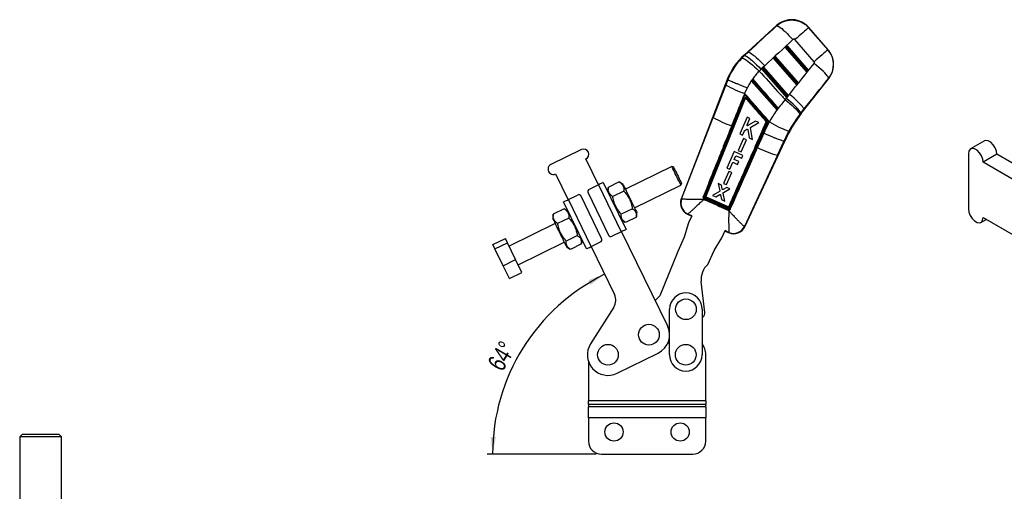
# Model space of a CAD drawing. Extents: x 32 to 413, y 26 to 297.
# Tile 8 of 20: x 74 to 263, y 206 to 297. Entities that reach past the tile are written whole.
import ezdxf

# ---------------------------------------------------------------- set-up
doc = ezdxf.new("R2010")
doc.units = 0
doc.layers.get('0').update_dxf_attribs({"linetype": 'CONTINUOUS'})
doc.styles.add('SLDTEXTSTYLE0', font='TXT', dxfattribs={"width": 0.75})
doc.dimstyles.new('SLDDIMSTYLE5', dxfattribs={"dimtxt": 3.5, "dimasz": 3.302, "dimexe": 0, "dimexo": 0.0625, "dimgap": 0.875, "dimtad": 1, "dimdec": 4, "dimlfac": 2, "dimzin": 12, "dimtxsty": 'SLDTEXTSTYLE0', "dimsah": 1, "dimcen": 0.09, "dimazin": 3, "dimtfac": 1, "dimtdec": 0, "dimtofl": 0, "dimtmove": 0, "dimatfit": 3, "dimtolj": 1, "dimtzin": 12})

# ---------------------------------------------------------------- blocks, each defined once
blk = doc.blocks.new('_D_9')
at = {"color": 179, "linetype": 'CONTINUOUS'}
blk.add_line((184.49, 213.33), (163.6, 213.33), dxfattribs=at)
blk.add_arc((202.97, 213.33), 38.37, 116.0761, 180, dxfattribs=at)
for points in [[(186.1, 247.8), (182.96, 246.67), (183.44, 245.77)], [(164.6, 213.33), (165.25, 216.61), (164.23, 216.65)]]:
    blk.add_solid(points, dxfattribs=at)
at = {"color": 179, "linetype": 'CONTINUOUS', "insert": (163.47, 230.74, 0.05), "char_height": 3.5, "attachment_point": 1, "rotation": 59.6385, "style": 'SLDTEXTSTYLE0'}
blk.add_mtext('64°', dxfattribs=at)

msp = doc.modelspace()

# ---------------------------------------------------------------- linework, layer by layer
at = {"color": 7, "linetype": 'CONTINUOUS'}
for p, q in [((219.084104, 295.461976), (212.865805, 289.811691)), ((225.235497, 295.054076), (228.912943, 290.821166)), ((228.954007, 290.825268), (225.241538, 295.098492)), ((226.27118, 288.526067), (222.593732, 292.758976)), ((220.745343, 291.289975), (221.084415, 291.598075)), ((224.865738, 286.572726), (220.745343, 291.289975)), ((220.94248, 291.264021), (221.05736, 291.368407)), ((224.843557, 286.79786), (220.94248, 291.264021)), ((221.05736, 291.368407), (224.940877, 286.922348)), ((221.084415, 291.598075), (225.152982, 286.940162)), ((212.443066, 289.220386), (212.951598, 289.717273)), ((213.660268, 290.377022), (212.943727, 289.725934)), ((212.943727, 289.725934), (212.951598, 289.717273)), ((212.951598, 289.717273), (213.660268, 290.377022)), ((218.491302, 289.241833), (218.830374, 289.549929)), ((222.956232, 284.130139), (218.491302, 289.241833)), ((218.688439, 289.215879), (218.80332, 289.320265)), ((222.934052, 284.355273), (218.688439, 289.215879)), ((218.80332, 289.320265), (223.031373, 284.479765)), ((218.830374, 289.549929), (223.243476, 284.497575)), ((216.799953, 287.748308), (216.091284, 287.088559)), ((216.237261, 287.193687), (216.576334, 287.501787)), ((221.046727, 281.687551), (216.237261, 287.193687)), ((216.434398, 287.167733), (216.549279, 287.272119)), ((221.024546, 281.912686), (216.434398, 287.167733)), ((216.549279, 287.272119), (221.121868, 282.037177)), ((216.576334, 287.501787), (221.333973, 282.054988)), ((214.502053, 285.273669), (214.233614, 284.886149)), ((214.503474, 285.272044), (214.502053, 285.273669)), ((223.811587, 278.579583), (229.09606, 285.339342)), ((224.940877, 286.922348), (224.843557, 286.79786)), ((225.152982, 286.940162), (224.865738, 286.572726)), ((209.602329, 285.130234), (200.80175, 262.223906)), ((209.710129, 285.087732), (206.929506, 277.850271)), ((206.929506, 277.850271), (209.347357, 284.05551)), ((209.347357, 284.05551), (209.742454, 285.074977)), ((209.602742, 285.130077), (209.710129, 285.087732)), ((209.710129, 285.087732), (209.742375, 285.075018)), ((209.742454, 285.074977), (209.742375, 285.075018)), ((213.46818, 283.539561), (212.95423, 282.435847)), ((214.233614, 284.886149), (214.235953, 284.883471)), ((214.234333, 284.885326), (214.233614, 284.886149)), ((214.235953, 284.883471), (219.176741, 279.228931)), ((214.408211, 285.137312), (214.319329, 285.008048)), ((223.031373, 284.479765), (222.934052, 284.355273)), ((223.243476, 284.497575), (222.956232, 284.130139)), ((209.007146, 272.206948), (212.943403, 282.024225)), ((212.95423, 282.435847), (212.844544, 282.151738)), ((212.856238, 282.163629), (212.844544, 282.151738)), ((213.163034, 282.196832), (212.95423, 282.435847)), ((213.222444, 282.147047), (213.163034, 282.196832)), ((220.944467, 281.513767), (221.554648, 282.275436)), ((221.121868, 282.037177), (221.024546, 281.912686)), ((221.333973, 282.054988), (221.046727, 281.687551)), ((205.593895, 262.737579), (213.071037, 281.397139)), ((200.853901, 262.243157), (206.929506, 277.850271)), ((213.419876, 277.878144), (212.016047, 274.726027)), ((213.979847, 277.628509), (213.419876, 277.878144)), ((223.711149, 278.658101), (223.53461, 278.436051)), ((224.321329, 279.41977), (223.711149, 278.658101)), ((223.720299, 278.650948), (223.711149, 278.658101)), ((223.720299, 278.650948), (224.321329, 279.41977)), ((210.04804, 260.750248), (217.187654, 276.934167)), ((217.443346, 277.010595), (211.225731, 262.917633)), ((213.439201, 276.414511), (213.979847, 277.628509)), ((215.042233, 277.154886), (213.584035, 276.285653)), ((214.46694, 273.633444), (214.096983, 275.862304)), ((214.14571, 275.966374), (215.683814, 276.868866)), ((215.683814, 276.868866), (215.042233, 277.154886)), ((216.232603, 273.897317), (217.575872, 276.94231)), ((216.667037, 274.851271), (217.706829, 276.994852)), ((217.706829, 276.994852), (217.577194, 277.143293)), ((212.016047, 274.726027), (212.576048, 274.476384)), ((212.576048, 274.476384), (212.946917, 275.309124)), ((212.988946, 275.355709), (213.395828, 275.589553)), ((213.547343, 275.517118), (213.801771, 273.929962)), ((213.801771, 273.929962), (214.46694, 273.633444)), ((215.439543, 272.099325), (216.232603, 273.897317)), ((216.232603, 273.897317), (216.667037, 274.851271)), ((221.437429, 275.237845), (220.521878, 273.362444)), ((209.007146, 272.206948), (205.239674, 262.4098)), ((212.762696, 273.828336), (211.738441, 271.528502)), ((212.2751, 271.289264), (213.299334, 273.589102)), ((213.299334, 273.589102), (212.762696, 273.828336)), ((212.978113, 256.885602), (220.641728, 273.307775)), ((220.521485, 273.362481), (219.247663, 270.594471)), ((219.247663, 270.594471), (220.536302, 273.355865)), ((220.521878, 273.362444), (220.521485, 273.362481)), ((220.536302, 273.355865), (220.521878, 273.362444)), ((258.940178, 273.353248), (256.288528, 271.822483)), ((181.645896, 271.68717), (175.807526, 268.829995)), ((210.956992, 271.310919), (209.553278, 268.160598)), ((210.950354, 269.789578), (211.277887, 270.524656)), ((212.635498, 270.563015), (210.956992, 271.310919)), ((211.277887, 270.524656), (212.396345, 270.026294)), ((211.738441, 271.528502), (212.2751, 271.289264)), ((212.396345, 270.026294), (212.635498, 270.563015)), ((219.247663, 270.594471), (212.956111, 256.938166)), ((255.87423, 270.907464), (255.870468, 260.294605)), ((261.354307, 270.804074), (258.702657, 269.273309)), ((267.719198, 267.126691), (261.354307, 270.804074)), ((184.942632, 264.950588), (182.525025, 269.890745)), ((198.97101, 268.475798), (190.078723, 264.124106)), ((199.305454, 268.361138), (198.97101, 268.475798)), ((210.113324, 267.911055), (210.711203, 269.252857)), ((210.711203, 269.252857), (211.619639, 268.848078)), ((211.858792, 269.384799), (210.950354, 269.789578)), ((211.619639, 268.848078), (211.858792, 269.384799)), ((265.417462, 265.39376), (258.702657, 269.273309)), ((176.686655, 267.033574), (179.104261, 262.093415)), ((209.954375, 267.525667), (208.930136, 265.225862)), ((209.466797, 264.986622), (210.491012, 267.286432)), ((209.553278, 268.160598), (210.113324, 267.911055)), ((210.491012, 267.286432), (209.954375, 267.525667)), ((184.897721, 264.928608), (183.146211, 264.071458)), ((184.897721, 264.928608), (189.29337, 255.9465)), ((185.840843, 265.390151), (190.236492, 256.408044)), ((188.918591, 265.505987), (186.780159, 264.459485)), ((186.780159, 264.459485), (186.781018, 264.394279)), ((188.970498, 265.465711), (188.918591, 265.505987)), ((189.639158, 265.022316), (188.973429, 265.47007)), ((191.836982, 260.531263), (200.729269, 264.882953)), ((200.729269, 264.882953), (200.843931, 265.217399)), ((208.48784, 264.894831), (207.86937, 265.170551)), ((207.86937, 265.170551), (208.171574, 263.766912)), ((208.665276, 264.111595), (208.48784, 264.894831)), ((209.515087, 264.436878), (208.813957, 264.044899)), ((208.930136, 265.225862), (209.466797, 264.986622)), ((210.121707, 264.16644), (209.515087, 264.436878)), ((179.149172, 262.115394), (180.900683, 262.972546)), ((185.525655, 254.659324), (181.569571, 262.743223)), ((182.916887, 263.402569), (186.872971, 255.318673)), ((186.774912, 264.394698), (186.719973, 263.593731)), ((189.784777, 263.736016), (187.646345, 262.689513)), ((209.769529, 260.75191), (205.646545, 262.60711)), ((208.121964, 263.656966), (206.775155, 262.901952)), ((206.775155, 262.901952), (207.405138, 262.62111)), ((207.405138, 262.62111), (208.186993, 263.065796)), ((208.337042, 262.998562), (208.525835, 262.121511)), ((209.179325, 261.830188), (208.836342, 263.352703)), ((208.885094, 263.463133), (210.121707, 264.16644)), ((210.021592, 260.283486), (211.225731, 262.917633)), ((211.225731, 262.917633), (210.08818, 260.3415)), ((182.601699, 252.671742), (178.20605, 261.653851)), ((183.544821, 253.133285), (179.149172, 262.115394)), ((200.853901, 262.243157), (200.868936, 262.235278)), ((205.127705, 262.284263), (205.173407, 262.26369)), ((205.182106, 262.259777), (205.145037, 262.163175)), ((205.173407, 262.26369), (205.182106, 262.259777)), ((205.239674, 262.4098), (205.195801, 262.429645)), ((208.525835, 262.121511), (209.179325, 261.830188)), ((209.904445, 260.803775), (209.899436, 260.793953)), ((176.220934, 259.22981), (176.165996, 258.428843)), ((178.364613, 260.3411), (176.226181, 259.294599)), ((176.226181, 259.294599), (176.227042, 259.229391)), ((178.416522, 260.300826), (178.364613, 260.3411)), ((179.085181, 259.857429), (178.419452, 260.305182)), ((191.433661, 260.36667), (189.295229, 259.320167)), ((192.21636, 258.767297), (190.077928, 257.720794)), ((192.221645, 258.832637), (192.276547, 259.633051)), ((202.004083, 259.318824), (202.725917, 258.99719)), ((202.063336, 259.344167), (202.054584, 259.342059)), ((202.81729, 259.023388), (202.2056, 257.650587)), ((209.887996, 260.142333), (209.948586, 260.123858)), ((209.902269, 260.022595), (209.948586, 260.123858)), ((176.605559, 257.530633), (167.758183, 253.200918)), ((179.230799, 258.571129), (177.092367, 257.524626)), ((189.357362, 258.204465), (190.02355, 257.756402)), ((202.2056, 257.650587), (201.388824, 254.896148)), ((212.933376, 256.94557), (212.956111, 256.938166)), ((258.284597, 257.745432), (259.284022, 258.322388)), ((258.698896, 258.660451), (264.886727, 255.085366)), ((180.879684, 255.201782), (178.741252, 254.155281)), ((189.29337, 255.9465), (187.541859, 255.089349)), ((198.151548, 237.959367), (189.338281, 255.968479)), ((208.599587, 254.801565), (209.210864, 256.173439)), ((209.252899, 256.08891), (209.97912, 255.765322)), ((209.961272, 255.819437), (209.954772, 255.83014)), ((164.674127, 253.474218), (167.054384, 254.639066)), ((165.06358, 252.678405), (164.674127, 253.474218)), ((165.06358, 252.678405), (167.443839, 253.843253)), ((167.443839, 253.843253), (167.054384, 254.639066)), ((169.026767, 250.608684), (167.443839, 253.843253)), ((169.516442, 249.608075), (178.36382, 253.937789)), ((181.662383, 253.602409), (179.523951, 252.555906)), ((181.667667, 253.667749), (181.72257, 254.468165)), ((183.49991, 253.111308), (187.996529, 243.922874)), ((183.544821, 253.133285), (185.296332, 253.990437)), ((201.388824, 254.896148), (200.162111, 252.143068)), ((207.097742, 252.35238), (208.599587, 254.801565)), ((166.646508, 249.443837), (165.06358, 252.678405)), ((178.803385, 253.039577), (179.469573, 252.591514)), ((200.162111, 252.143068), (196.719208, 243.673526)), ((205.913545, 249.694716), (207.097742, 252.35238)), ((166.646508, 249.443837), (169.026767, 250.608684)), ((167.839981, 247.005081), (166.646508, 249.443837)), ((170.22024, 248.169928), (169.026767, 250.608684)), ((167.839981, 247.005081), (170.22024, 248.169928)), ((205.334107, 240.504357), (204.626659, 246.397004)), ((196.719208, 243.673526), (195.787567, 242.789948)), ((187.859627, 241.480943), (183.412628, 234.498874)), ((198.541489, 232.386789), (198.569086, 241.101745)), ((204.819055, 241.081954), (204.791458, 232.366998)), ((204.813981, 239.479754), (204.974858, 239.611514)), ((198.548964, 234.747174), (198.146509, 234.476529)), ((188.48056, 228.828945), (196.339888, 232.675129)), ((205.494271, 223.545853), (205.494271, 232.376894)), ((182.99427, 231.135869), (182.99427, 223.545853)), ((205.494271, 223.545853), (182.99427, 223.545853)), ((182.99427, 222.838747), (182.99427, 223.545853)), ((205.494271, 223.545853), (205.494271, 222.838747)), ((182.99427, 222.838747), (182.99427, 222.385319)), ((205.494271, 222.838747), (182.99427, 222.838747)), ((205.494271, 222.385319), (182.99427, 222.385319)), ((182.99427, 220.264), (182.99427, 222.385319)), ((205.494271, 222.385319), (205.494271, 222.838747)), ((205.494271, 222.385319), (205.494271, 220.264)), ((205.494271, 220.264), (182.99427, 220.264)), ((182.99427, 220.264), (182.99427, 215.832123)), ((205.494271, 215.832123), (205.494271, 220.264)), ((73.906165, 216.643177), (73.898058, 196.843177)), ((74.406367, 217.142969), (73.906165, 216.643177)), ((81.906162, 216.639899), (81.406366, 217.140104)), ((81.898056, 196.839901), (81.906162, 216.639899)), ((185.494271, 213.332122), (202.994271, 213.332122))]:
    msp.add_line(p, q, dxfattribs=at)
at = {"color": 8, "linetype": 'CONTINUOUS'}
for p, q in [((202.811719, 259.010888), (202.063336, 259.344167)), ((209.954772, 255.83014), (209.206377, 256.163367))]:
    msp.add_line(p, q, dxfattribs=at)
at = {"color": 8, "linetype": 'CONTINUOUS', "flags": 128}
for points in [[(219.084922, 295.414516), (219.084195, 295.456701), (219.084104, 295.461976)], [(225.241538, 295.098492), (225.240865, 295.093556), (225.235497, 295.054076)], [(212.865805, 289.811691), (212.870677, 289.80633), (212.885294, 289.790244), (212.909648, 289.763441), (212.943727, 289.725934)], [(228.912943, 290.821166), (228.949444, 290.824809), (228.954007, 290.825268)], [(229.09606, 285.339342), (229.091266, 285.339569), (229.052921, 285.341402)], [(223.720299, 278.650948), (223.760222, 278.619738), (223.788754, 278.597434), (223.805878, 278.584046), (223.811587, 278.579583)], [(200.80175, 262.223906), (200.807546, 262.226046), (200.853901, 262.243157)], [(202.054584, 259.342059), (202.009695, 259.321406), (202.004083, 259.318824)], [(212.956111, 256.938166), (212.975667, 256.891444), (212.978113, 256.885602)], [(209.97912, 255.765322), (209.977136, 255.771336), (209.961272, 255.819437)]]:
    msp.add_lwpolyline(points, dxfattribs=at)
at = {"color": 7, "linetype": 'CONTINUOUS', "flags": 128}
for points in [[(219.084922, 295.414516), (219.18616, 295.417511), (219.337847, 295.36279), (219.537066, 295.251404), (219.779992, 295.085491), (220.061959, 294.868236), (220.377547, 294.603818), (220.720693, 294.297316), (221.084808, 293.954619), (221.462894, 293.582306), (221.847688, 293.187534), (222.231797, 292.77789)], [(225.235497, 295.054076), (225.186204, 295.011253), (225.079109, 294.91821), (224.916268, 294.776739), (224.700802, 294.589547), (224.436849, 294.360233), (224.129471, 294.093189), (223.784571, 293.793549), (223.408764, 293.467057), (223.009262, 293.119979), (222.593732, 292.758976)], [(212.443066, 289.220386), (212.570518, 289.211163), (212.759453, 289.138862), (213.00566, 289.005102), (213.303642, 288.812862), (213.646752, 288.566438), (214.027337, 288.27132), (214.436903, 287.934096), (214.866314, 287.56229), (215.305989, 287.164194), (215.746119, 286.748694)], [(212.951598, 289.717273), (213.077742, 289.70137), (213.261164, 289.619719), (213.497813, 289.47412), (213.782466, 289.267783), (214.108835, 289.005273), (214.469714, 288.692382), (214.857131, 288.336025), (215.262534, 287.944065), (215.676968, 287.52516), (216.091284, 287.088559)], [(213.660268, 290.377022), (213.786411, 290.361122), (213.969832, 290.279468), (214.206483, 290.133869), (214.491136, 289.927536), (214.817505, 289.665026), (215.178383, 289.352135), (215.5658, 288.995774), (215.971203, 288.603814), (216.385638, 288.184908), (216.799953, 287.748308)], [(228.912943, 290.821166), (228.86365, 290.778344), (228.756556, 290.685301), (228.593712, 290.543829), (228.378249, 290.356637), (228.114293, 290.12732), (227.80692, 289.86028), (227.462017, 289.56064), (227.08621, 289.234148), (226.68671, 288.88707), (226.27118, 288.526067)], [(229.052921, 285.341402), (229.044722, 285.451417), (228.965243, 285.614834), (228.816265, 285.828007), (228.601118, 286.086154), (228.324616, 286.383515), (227.992942, 286.713426), (227.613517, 287.068517), (227.194825, 287.440845), (226.746233, 287.822076), (226.27777, 288.203684)], [(223.711149, 278.658101), (223.686354, 278.778793), (223.594451, 278.949795), (223.437393, 279.167478), (223.218509, 279.427224), (222.94245, 279.723515), (222.615072, 280.050067), (222.243327, 280.399946), (221.835102, 280.765728), (221.399065, 281.139647), (220.944467, 281.513767)], [(224.321329, 279.41977), (224.296534, 279.540462), (224.204631, 279.711464), (224.047573, 279.929147), (223.82869, 280.188893), (223.552631, 280.485184), (223.225252, 280.811736), (222.853507, 281.161619), (222.445283, 281.527397), (222.009245, 281.901316), (221.554648, 282.275436)], [(220.740279, 281.255936), (221.198439, 280.887288), (221.638005, 280.518723), (222.049664, 280.158052), (222.424698, 279.812915), (222.755162, 279.490614), (223.034053, 279.197985), (223.25547, 278.941219), (223.414719, 278.725763), (223.508426, 278.556177), (223.53461, 278.436051)], [(212.757414, 266.017215), (213.493727, 267.687113), (215.439543, 272.099325)], [(261.354307, 270.804074), (261.269218, 271.411783), (261.023818, 272.044743), (260.647705, 272.626612), (260.186239, 273.08721), (259.695091, 273.370975), (259.233489, 273.44369), (258.940178, 273.353248)], [(258.702657, 269.273309), (258.617568, 269.881018), (258.372168, 270.513978), (257.996055, 271.095847), (257.534589, 271.556445), (257.043441, 271.84021), (256.581838, 271.912925), (256.205467, 271.765813), (255.959719, 271.416617), (255.87423, 270.907464)], [(200.457026, 265.439258), (200.321278, 265.716647), (200.167424, 266.031034), (200.001378, 266.370335), (199.829519, 266.721512), (199.658453, 267.071071), (199.494753, 267.405578), (199.34471, 267.712173), (199.214091, 267.979083), (199.107915, 268.196044), (199.030262, 268.354723), (198.984117, 268.449017), (198.97101, 268.475798)], [(199.305454, 268.361138), (199.305775, 268.360478), (199.3272, 268.316702), (199.381293, 268.206165), (199.465692, 268.033707), (199.576706, 267.806855), (199.709485, 267.535535), (199.858225, 267.231598), (200.016426, 266.908328), (200.177174, 266.579856), (200.333442, 266.260536), (200.478402, 265.964323), (200.605718, 265.704164)], [(185.840843, 265.390151), (185.822721, 265.381283), (185.769052, 265.355018), (185.681899, 265.312367), (185.564609, 265.25497), (185.421692, 265.185028), (185.258639, 265.105234), (185.081715, 265.018651), (184.897721, 264.928608)], [(189.639158, 265.022316), (189.639721, 265.021165), (189.662971, 264.973655), (189.719759, 264.857616), (189.808612, 264.676052), (189.92723, 264.433668), (190.07254, 264.136738), (190.24078, 263.792956), (190.427591, 263.411223), (190.628136, 263.001428), (190.837221, 262.574184), (191.049429, 262.140555), (191.259266, 261.711772), (191.461297, 261.298941), (191.650288, 260.912755), (191.821346, 260.563213), (191.97004, 260.259371), (192.092518, 260.009096), (192.18561, 259.818874), (192.246903, 259.693626), (192.27481, 259.636601), (192.276547, 259.633051)], [(200.729269, 264.882953), (200.729028, 264.883449), (200.708117, 264.926178), (200.654235, 265.036281), (200.569452, 265.209527), (200.457026, 265.439258)], [(200.605718, 265.704164), (200.709826, 265.491429), (200.786175, 265.335418), (200.831429, 265.242945), (200.843931, 265.217399)], [(211.36034, 262.848382), (211.481254, 263.122657), (211.971683, 264.235084), (212.757414, 266.017215)], [(210.22438, 260.271463), (210.339849, 260.533416), (210.830224, 261.645855), (211.36034, 262.848382)], [(178.20605, 261.653851), (178.224172, 261.662719), (178.277842, 261.688984), (178.364995, 261.731635), (178.482284, 261.789033), (178.625202, 261.858975), (178.788255, 261.938769), (178.965178, 262.025352), (179.149172, 262.115394)], [(255.870468, 260.294605), (255.955557, 259.686897), (256.200957, 259.053937), (256.577071, 258.472068), (257.038536, 258.01147), (257.529684, 257.727704), (257.991287, 257.654989), (258.367658, 257.802102), (258.613411, 258.151294), (258.698896, 258.660451)], [(176.165996, 258.428843), (176.166558, 258.427692), (176.189809, 258.380181), (176.246596, 258.264142), (176.33545, 258.082579), (176.454067, 257.840195), (176.599377, 257.543265), (176.767617, 257.199482), (176.954429, 256.817752), (177.154973, 256.407955), (177.364058, 255.980711), (177.576268, 255.547081), (177.786104, 255.118299), (177.988134, 254.705468), (178.177125, 254.319282), (178.348183, 253.969739), (178.496876, 253.665897), (178.619355, 253.415623), (178.712447, 253.2254), (178.77374, 253.100152), (178.801648, 253.043127), (178.803385, 253.039577)], [(190.236492, 256.408044), (190.21837, 256.399174), (190.164701, 256.372911), (190.077547, 256.33026), (189.960258, 256.272861), (189.817341, 256.202921), (189.654287, 256.123125), (189.477364, 256.036544), (189.29337, 255.9465)], [(182.601699, 252.671742), (182.619821, 252.68061), (182.67349, 252.706875), (182.760644, 252.749526), (182.877933, 252.806925), (183.02085, 252.876866), (183.183904, 252.95666), (183.360827, 253.043243), (183.544821, 253.133285)], [(80.66747, 216.640405), (80.028389, 216.64067), (79.302426, 216.640964), (78.519296, 216.641288), (77.711064, 216.641616), (76.910827, 216.641944), (76.15133, 216.642257), (75.463686, 216.642536), (74.876029, 216.642778), (74.412424, 216.642968), (74.091863, 216.643099), (73.927451, 216.643166), (73.906165, 216.643177)], [(74.406367, 217.142969), (74.45455, 217.142951), (74.659664, 217.142869), (75.016592, 217.14272), (75.508643, 217.142518), (76.11281, 217.142273), (76.800842, 217.141989), (77.540565, 217.141688), (78.297395, 217.141379), (79.035941, 217.141077), (79.721663, 217.140794), (80.322508, 217.140548)], [(80.322508, 217.140548), (80.810379, 217.140347), (81.16246, 217.140205), (81.362288, 217.140123), (81.406366, 217.140104)], [(81.906162, 216.639899), (81.825789, 216.639932), (81.584949, 216.640033), (81.193499, 216.640193), (80.66747, 216.640405)]]:
    msp.add_lwpolyline(points, dxfattribs=at)
at = {"color": 7, "linetype": 'CONTINUOUS'}
for centre, radius in [((201.69407, 241.09185), 1.984375), ((194.603599, 236.223078), 1.984375), ((186.744271, 232.376893), 1.984375), ((201.666474, 232.376893), 1.984375), ((187.894271, 217.582122), 1.75), ((200.594271, 217.582122), 1.75)]:
    msp.add_circle(centre, radius, dxfattribs=at)
for centre, radius, start, end in [((221.985083, 292.269367), 4.31375, 40.68778454, 132.6229873), ((221.487609, 280.32315), 12.820606, 132.25999151, 157.97962481), ((221.487609, 280.32315), 12.704734, 132.25999151, 157.97419755), ((225.697554, 287.996141), 4.31375, 321.69196163, 41.26211315), ((220.241355, 303.489708), 22.279301, 240.72683302, 250.90833037), ((285.459071, 199.30452), 109.913671, 131.08762108, 131.16231236), ((217.54815, 296.69471), 21.630268, 240.59919503, 250.88235323), ((243.697938, 263.033324), 25.357766, 141.98329416, 155.97870533), ((243.697938, 263.033324), 25.241894, 141.98329416, 155.98329416), ((223.248605, 270.160472), 9.318769, 130.9057887, 131.8996056), ((216.872269, 276.313057), 0.696595, 63.07958524, 75.92597344), ((228.186489, 294.406961), 20.32252, 238.95792795, 250.60386161), ((208.684704, 271.502104), 0.775097, 65.41756485, 76.86183758), ((224.89118, 290.446487), 20.6386, 242.74450232, 254.13064698), ((182.08546, 270.788958), 1, 296.07612128, 116.07612128), ((176.24709, 267.931786), 1, 116.07612128, 296.07612128), ((181.120466, 262.52344), 0.5, 26.07612128, 116.07612128), ((183.365993, 263.622352), 0.5, 116.07612128, 206.07612128), ((196.528638, 266.59023), 9.949949, 335.57413056, 336.40208931), ((210.997102, 262.307776), 0.651304, 56.1024515, 69.44952634), ((202.933576, 261.404863), 2.28375, 158.36023414, 246.53773742), ((202.992038, 261.429058), 2.287878, 159.15560116, 245.81098043), ((203.01332, 261.428908), 2.290985, 159.39184733, 245.5019889), ((202.376664, 263.661482), 3.076517, 333.40666049, 336.39673869), ((192.566731, 268.069471), 13.879314, 335.27240457, 335.93470655), ((202.617807, 263.793295), 7.771561, 335.90629031, 336.9615802), ((199.08913, 265.13532), 11.897286, 335.18596266, 335.96197563), ((208.951302, 259.968824), 1.115586, 8.21340954, 16.38317938), ((210.865339, 257.933288), 2.291803, 246.58958278, 334.47033896), ((210.908613, 257.85136), 2.28375, 245.35975556, 335.53341352), ((210.885861, 257.912272), 2.287973, 246.16474939, 334.80182555), ((187.322077, 255.538454), 0.5, 206.07612128, 296.07612128), ((185.076549, 254.439542), 0.5, 296.07612128, 26.07612128), ((208.349923, 246.844004), 3.75, 130.51905474, 186.84592944), ((185.751002, 242.823962), 2.5, 327.50624143, 26.07612128), ((201.69407, 241.09185), 3.125, 359.81856904, 179.81856904), ((204.341236, 240.385157), 1, 309.31785348, 6.84592944), ((194.603599, 236.223078), 3.950018, 296.07612128, 26.07612128), ((186.744271, 232.376893), 3.950018, 147.50624143, 296.07612128), ((201.744271, 232.376893), 3.75, 0, 35.46904963), ((201.666474, 232.376893), 3.125, 179.81856904, 359.81856904), ((185.494271, 215.832122), 2.5, 180, 270), ((202.994271, 215.832122), 2.5, 270, 0)]:
    msp.add_arc(centre, radius, start, end, dxfattribs=at)
for centre, major_axis, ratio, start_param, end_param in [((245.941855, 278.723348), (141.241984, 128.470189), 0.1594825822, 1.6160472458, 1.6549020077), ((246.361596, 279.088009), (141.250976, 128.460293), 0.1382182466, 1.6160676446, 1.6549224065), ((220.95822, 291.277696), (0.212399, -0.012254), 0.0685990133, 3.2087582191, 4.6421720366), ((221.073101, 291.382083), (0.012494, 0.216561), 0.0689666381, 0.076587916, 1.6379618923), ((218.70418, 289.229552), (0.212399, -0.012254), 0.0685990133, 3.2087582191, 4.6421720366), ((218.81906, 289.333939), (0.012494, 0.216561), 0.0689666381, 0.076587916, 1.6379618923), ((221.986353, 280.756446), (6.531459, 5.674368), 0.999926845, 1.6051702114, 1.6611642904), ((216.450139, 287.181409), (0.212399, -0.012254), 0.0685990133, 3.2087582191, 4.6421720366), ((216.56502, 287.285795), (0.012494, 0.216561), 0.0689666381, 0.076587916, 1.6379618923), ((214.428166, 315.844858), (119.245206, 153.686335), 0.1356176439, 4.5982542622, 4.6373941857), ((214.008425, 315.480197), (119.155238, 153.756644), 0.1564812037, 4.5980863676, 4.6372262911), ((224.859297, 286.811534), (-0.006483, 0.238084), 0.0677311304, 1.626420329, 3.0598341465), ((224.956618, 286.936024), (0.19715, 0.005369), 0.0673634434, 4.6306304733, 6.1920044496), ((222.949792, 284.368948), (-0.006483, 0.238084), 0.0677311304, 1.626420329, 3.0598341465), ((223.047113, 284.493438), (0.19715, 0.005369), 0.0673634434, 4.6306304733, 6.1920044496), ((243.849682, 263.165154), (22.156595, 19.249095), 0.999926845, 1.7508951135, 1.7621009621), ((221.040287, 281.926361), (-0.006483, 0.238084), 0.0677311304, 1.626420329, 3.0598341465), ((221.137608, 282.050851), (0.19715, 0.005369), 0.0673634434, 4.6306304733, 6.1920044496), ((215.240204, 286.757102), (12.514901, 27.759636), 0.0699281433, 3.1419085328, 3.1760674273), ((221.525094, 283.956692), (12.27158, 27.868055), 0.0699281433, 3.1071178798, 3.1412767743)]:
    msp.add_ellipse(centre, major_axis=major_axis, ratio=ratio, start_param=start_param, end_param=end_param, dxfattribs=at)
for points, knots in [([(219.084922, 295.414516), (219.313913, 295.598832), (219.736144, 295.938688), (220.456153, 296.272785), (221.239065, 296.495986), (222.047163, 296.558364), (222.838878, 296.465489), (223.531124, 296.266954), (224.178694, 295.952965), (224.760491, 295.551438), (225.080745, 295.216111), (225.235497, 295.054076)], [0, 0, 0, 0, 0.1282930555, 0.2365570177, 0.3448207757, 0.4835259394, 0.5879896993, 0.6924535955, 0.7972377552, 0.9020216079, 1, 1, 1, 1]), ([(222.593732, 292.758976), (222.584616, 292.768516), (222.556079, 292.798379), (222.494499, 292.833583), (222.419927, 292.848331), (222.344103, 292.841626), (222.28137, 292.818318), (222.245287, 292.788891), (222.231797, 292.77789)], [0, 0, 0, 0, 0.0976186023, 0.3055976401, 0.5135180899, 0.6526407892, 0.8701336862, 1, 1, 1, 1]), ([(209.742375, 285.075018), (209.853913, 285.335453), (210.099236, 285.908273), (210.556724, 286.756982), (211.110886, 287.623482), (211.734709, 288.453399), (212.206947, 288.964724), (212.443066, 289.220386)], [0, 0, 0, 0, 0.1705216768, 0.3750570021, 0.5795913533, 0.7897954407, 1, 1, 1, 1]), ([(228.912943, 290.821166), (229.073378, 290.615164), (229.38066, 290.220608), (229.695951, 289.548408), (229.91182, 288.816552), (229.989382, 288.050228), (229.92608, 287.28059), (229.746586, 286.579845), (229.460958, 285.920464), (229.188933, 285.534423), (229.052921, 285.341402)], [0, 0, 0, 0, 0.1317452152, 0.2523317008, 0.3729182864, 0.5164037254, 0.6390108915, 0.7616184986, 0.8808093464, 1, 1, 1, 1]), ([(226.27777, 288.203684), (226.293009, 288.227156), (226.32383, 288.274629), (226.335525, 288.348956), (226.328473, 288.421787), (226.307228, 288.479688), (226.280605, 288.51394), (226.27118, 288.526067)], [0, 0, 0, 0, 0.2399884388, 0.4853663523, 0.6288466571, 0.8686006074, 1, 1, 1, 1]), ([(215.746119, 286.748694), (215.526189, 286.516124), (215.084709, 286.049273), (214.697692, 285.531753), (214.503474, 285.272044)], [0, 0, 0, 0, 0.4981659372, 1, 1, 1, 1]), ([(219.450524, 279.610412), (219.393966, 279.675138), (219.070267, 280.045595), (217.677997, 281.638967), (216.085541, 283.461454), (214.760224, 284.978208), (214.503474, 285.272044)], [0, 0, 0, 0, 0.0342976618, 0.1962986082, 0.844301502, 1, 1, 1, 1]), ([(215.746119, 286.748694), (216.923513, 285.450533), (218.585972, 283.617554), (220.253682, 281.789358), (220.740279, 281.255936)], [0, 0, 0, 0, 0.7082245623, 1, 1, 1, 1]), ([(209.742454, 285.074977), (209.770331, 285.060484), (209.826085, 285.031499), (210.041195, 284.936432), (210.348804, 284.805409), (210.746217, 284.639707), (211.222936, 284.443705), (211.763196, 284.223753), (212.353755, 283.985267), (212.908199, 283.762853), (213.283259, 283.613182), (213.446844, 283.548055), (213.46818, 283.539561)], [0, 0, 0, 0, 0.1139934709, 0.2279869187, 0.3419802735, 0.4559734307, 0.5699692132, 0.6839651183, 0.7979648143, 0.9119645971, 0.9885176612, 1, 1, 1, 1]), ([(214.235953, 284.883471), (214.072709, 284.62597), (213.796158, 284.189744), (213.563502, 283.728526), (213.46818, 283.539561)], [0, 0, 0, 0, 0.59028994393, 1, 1, 1, 1]), ([(219.1598, 279.46964), (219.093005, 279.546065), (218.759031, 279.928185), (217.356341, 281.533091), (215.809648, 283.302805), (214.530143, 284.766832), (214.319329, 285.008048)], [0, 0, 0, 0, 0.0413973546, 0.2069858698, 0.8693412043, 1, 1, 1, 1]), ([(214.408211, 285.137312), (214.475004, 285.060886), (214.80897, 284.678759), (216.211634, 283.073827), (217.758999, 281.303348), (219.039201, 279.83858), (219.25069, 279.596602)], [0, 0, 0, 0, 0.0413800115, 0.2068998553, 0.868980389, 1, 1, 1, 1]), ([(212.936026, 281.460294), (211.688032, 278.348051), (209.194068, 272.128619), (206.701645, 265.908801), (205.456445, 262.801419)], [0, 0, 0, 0, 0.5004062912, 1, 1, 1, 1]), ([(212.795905, 282.07468), (212.760486, 281.986333), (212.574206, 281.521698), (211.796835, 279.582614), (211.055028, 277.731856), (210.464045, 276.257393)], [0, 0, 0, 0, 0.045561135, 0.239616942, 1, 1, 1, 1]), ([(212.844544, 282.151738), (212.840901, 282.147647), (212.82062, 282.124875), (212.807044, 282.097301), (212.795907, 282.07468)], [0, 0, 0, 0, 0.179646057, 1, 1, 1, 1]), ([(212.795909, 282.074684), (212.798659, 282.074703), (212.804339, 282.074743), (212.838208, 282.064069), (212.886817, 282.04663), (212.924542, 282.03169), (212.943404, 282.024221)], [0, 0, 0, 0, 0.23833907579, 0.49222980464, 0.74611580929, 1, 1, 1, 1]), ([(213.163034, 282.196832), (213.160695, 282.198216), (213.13381, 282.214122), (213.076213, 282.234587), (212.989607, 282.234861), (212.912646, 282.209645), (212.873375, 282.177608), (212.856238, 282.163629)], [0, 0, 0, 0, 0.0246740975, 0.2835686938, 0.5417092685, 0.8000146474, 1, 1, 1, 1]), ([(213.362403, 281.533235), (213.358467, 281.537485), (213.33516, 281.56265), (213.282209, 281.599096), (213.201104, 281.621797), (213.134514, 281.618445), (213.071198, 281.601063), (213.01038, 281.567403), (212.960733, 281.513097), (212.942331, 281.473768), (212.936026, 281.460294)], [0, 0, 0, 0, 0.0337099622, 0.1996183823, 0.3655924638, 0.515630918, 0.5813984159, 0.7474397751, 0.9134732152, 1, 1, 1, 1]), ([(212.936026, 281.460294), (212.954163, 281.452839), (212.990437, 281.43793), (213.035242, 281.417807), (213.065989, 281.402467), (213.069298, 281.398778), (213.070953, 281.396934)], [0, 0, 0, 0, 0.2500008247, 0.5000008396, 0.7500003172, 1, 1, 1, 1]), ([(212.943404, 282.024221), (212.948901, 282.034668), (212.959753, 282.055291), (212.987875, 282.07686), (213.02067, 282.088349), (213.055553, 282.088043), (213.089097, 282.076672), (213.106042, 282.060761), (213.114511, 282.052809)], [0, 0, 0, 0, 0.1697395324, 0.3350776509, 0.500563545, 0.6661734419, 0.8331460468, 1, 1, 1, 1]), ([(213.071037, 281.397139), (213.076308, 281.407403), (213.081882, 281.418257), (213.090034, 281.427162), (213.090477, 281.427645)], [0, 0, 0, 0, 0.9456883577, 1, 1, 1, 1]), ([(213.090477, 281.427645), (213.099124, 281.43533), (213.11642, 281.450701), (213.150244, 281.461244), (213.185045, 281.460566), (213.217748, 281.448944), (213.234154, 281.433664), (213.242096, 281.426267)], [0, 0, 0, 0, 0.2025618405, 0.4051310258, 0.6076769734, 0.8100633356, 1, 1, 1, 1]), ([(213.114509, 282.052809), (213.840361, 281.222264), (215.277733, 279.577573), (216.715161, 277.93294), (217.426709, 277.118822)], [0, 0, 0, 0, 0.5049853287, 1, 1, 1, 1]), ([(217.535084, 277.211336), (216.816302, 278.033945), (215.378739, 279.679165), (213.941208, 281.32442), (213.222442, 282.147047)], [0, 0, 0, 0, 0.4999998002, 1, 1, 1, 1]), ([(213.242096, 281.426267), (213.243551, 281.427628), (213.246778, 281.430649), (213.2651, 281.447047), (213.293985, 281.472734), (213.324038, 281.49935), (213.347339, 281.51994), (213.358014, 281.529361), (213.362403, 281.533235)], [0, 0, 0, 0, 0.1762920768, 0.3910883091, 0.6058872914, 0.820684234, 0.9262759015, 1, 1, 1, 1]), ([(213.242096, 281.426267), (213.301144, 281.358688), (213.627326, 280.985377), (214.888371, 279.542132), (216.090393, 278.166494), (217.025276, 277.096582)], [0, 0, 0, 0, 0.0468244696, 0.2586604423, 1, 1, 1, 1]), ([(217.146515, 277.203479), (216.515806, 277.925109), (215.254413, 279.368338), (213.993064, 280.811613), (213.362403, 281.533235)], [0, 0, 0, 0, 0.50001039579, 1, 1, 1, 1]), ([(217.706829, 276.994852), (217.935912, 277.362887), (218.394074, 278.098951), (219.136497, 279.177241), (219.914961, 280.235745), (220.465174, 280.915873), (220.740279, 281.255936)], [0, 0, 0, 0, 0.248127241, 0.4962493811, 0.7481257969, 1, 1, 1, 1]), ([(219.25069, 279.596602), (219.230002, 279.567702), (219.199709, 279.525384), (219.169408, 279.48306), (219.1598, 279.46964)], [0, 0, 0, 0, 0.682924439, 1, 1, 1, 1]), ([(219.176741, 279.228931), (219.234784, 279.309806), (219.326071, 279.437001), (219.417301, 279.56412), (219.450524, 279.610412)], [0, 0, 0, 0, 0.63583477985, 1, 1, 1, 1]), ([(219.25069, 279.596602), (219.251283, 279.596629), (219.276098, 279.597772), (219.323971, 279.600191), (219.381831, 279.603684), (219.420943, 279.606609), (219.444552, 279.608869), (219.44857, 279.609907), (219.450524, 279.610412)], [0, 0, 0, 0, 0.0065636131, 0.2747211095, 0.52435193, 0.6932323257, 0.8508419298, 1, 1, 1, 1]), ([(219.176612, 279.229076), (219.176085, 279.231213), (219.175034, 279.235471), (219.172424, 279.263023), (219.168523, 279.315409), (219.164037, 279.388696), (219.161043, 279.444862), (219.15983, 279.469047), (219.1598, 279.46964)], [0, 0, 0, 0, 0.12639429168, 0.25180537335, 0.45167675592, 0.76457818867, 0.99422193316, 1, 1, 1, 1]), ([(223.53461, 278.436051), (223.155962, 277.932637), (222.390765, 276.915303), (221.757388, 275.800834), (221.437429, 275.237845)], [0, 0, 0, 0, 0.4948361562, 1, 1, 1, 1]), ([(210.464045, 276.257393), (210.429577, 276.171392), (210.244292, 275.709097), (209.709873, 274.375607), (209.209984, 273.12811), (208.860884, 272.256912)], [0, 0, 0, 0, 0.0644933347, 0.3466827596, 1, 1, 1, 1]), ([(217.041663, 276.988742), (217.015057, 276.928433), (216.824867, 276.497337), (215.98038, 274.583073), (213.627363, 269.248635), (211.43894, 264.28454), (209.904445, 260.803775)], [0, 0, 0, 0, 0.01117946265, 0.07991268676, 0.35484563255, 1, 1, 1, 1]), ([(213.469125, 276.293286), (213.460849, 276.301244), (213.444299, 276.317158), (213.431421, 276.349642), (213.428699, 276.383571), (213.435792, 276.404467), (213.439201, 276.414511)], [0, 0, 0, 0, 0.2545842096, 0.5091339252, 0.7640650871, 1, 1, 1, 1]), ([(213.584035, 276.285653), (213.573614, 276.28077), (213.55277, 276.271002), (213.517701, 276.27063), (213.489088, 276.27926), (213.474434, 276.289556), (213.469125, 276.293286)], [0, 0, 0, 0, 0.2805462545, 0.5611077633, 0.8409723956, 1, 1, 1, 1]), ([(214.096983, 275.862304), (214.096357, 275.873985), (214.095104, 275.897347), (214.108125, 275.930525), (214.126593, 275.95348), (214.140965, 275.963173), (214.14571, 275.966374)], [0, 0, 0, 0, 0.2861640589, 0.5723121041, 0.8587929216, 1, 1, 1, 1]), ([(217.025276, 277.096582), (217.031747, 277.087543), (217.045077, 277.068927), (217.052002, 277.034618), (217.04893, 277.007059), (217.043197, 276.992609), (217.041663, 276.988742)], [0, 0, 0, 0, 0.2880401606, 0.5932738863, 0.891153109, 1, 1, 1, 1]), ([(217.187654, 276.934167), (217.192305, 276.946184), (217.20722, 276.98472), (217.212886, 277.055593), (217.19397, 277.138193), (217.161819, 277.182425), (217.146515, 277.203479)], [0, 0, 0, 0, 0.1348364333, 0.4323682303, 0.729809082, 1, 1, 1, 1]), ([(217.426711, 277.118826), (217.43319, 277.109687), (217.446433, 277.091007), (217.451991, 277.063103), (217.451686, 277.035782), (217.446728, 277.020808), (217.443346, 277.010595)], [0, 0, 0, 0, 0.2895692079, 0.5918690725, 0.7216193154, 1, 1, 1, 1]), ([(217.535084, 277.211336), (217.533752, 277.210303), (217.53109, 277.208238), (217.511081, 277.191228), (217.481779, 277.166097), (217.455671, 277.143591), (217.437122, 277.127567), (217.431108, 277.122373), (217.426832, 277.11868)], [0, 0, 0, 0, 0.2238219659, 0.4476485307, 0.671467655, 0.8952904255, 0.9255525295, 1, 1, 1, 1]), ([(217.576039, 276.94269), (217.574906, 276.94431), (217.572639, 276.947551), (217.549665, 276.960575), (217.515108, 276.977938), (217.482349, 276.993202), (217.458032, 277.004139), (217.448826, 277.008186), (217.443346, 277.010595)], [0, 0, 0, 0, 0.2178530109, 0.4357057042, 0.6535605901, 0.8714121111, 0.9234633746, 1, 1, 1, 1]), ([(217.577194, 277.143293), (217.576909, 277.14397), (217.566533, 277.168551), (217.550589, 277.190242), (217.535084, 277.211336)], [0, 0, 0, 0, 0.0275107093, 1, 1, 1, 1]), ([(217.575874, 276.94231), (217.584079, 276.967036), (217.600493, 277.016501), (217.596879, 277.087048), (217.582747, 277.127429), (217.577194, 277.143293)], [0, 0, 0, 0, 0.37764591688, 0.75549019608, 1, 1, 1, 1]), ([(212.946917, 275.309124), (212.95251, 275.319215), (212.962944, 275.338043), (212.980704, 275.35011), (212.988946, 275.355709)], [0, 0, 0, 0, 0.5359607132, 1, 1, 1, 1]), ([(213.395828, 275.589553), (213.406716, 275.594193), (213.428493, 275.603474), (213.464545, 275.602579), (213.493756, 275.592645), (213.50851, 275.581428), (213.513916, 275.577319)], [0, 0, 0, 0, 0.2797695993, 0.5595640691, 0.8386439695, 1, 1, 1, 1]), ([(213.513916, 275.577319), (213.521987, 275.568841), (213.538334, 275.551671), (213.544315, 275.528731), (213.547343, 275.517118)], [0, 0, 0, 0, 0.4937605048, 1, 1, 1, 1]), ([(216.667037, 274.851271), (216.688831, 274.84143), (216.87798, 274.756022), (217.276404, 274.578516), (217.851849, 274.328653), (218.439161, 274.081405), (218.980264, 273.862014), (219.461786, 273.675525), (219.86798, 273.528405), (220.188003, 273.424294), (220.418749, 273.363552), (220.48724, 273.362838), (220.521485, 273.362481)], [0, 0, 0, 0, 0.0117719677, 0.1021674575, 0.2144003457, 0.3266335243, 0.4388628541, 0.5510920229, 0.6633189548, 0.7755459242, 0.8877729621, 1, 1, 1, 1]), ([(208.860884, 272.256912), (208.825232, 272.167936), (208.638799, 271.70266), (207.84927, 269.732181), (206.596677, 266.60556), (205.495141, 263.855216), (204.996461, 262.6101)], [0, 0, 0, 0, 0.0276703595, 0.1446945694, 0.6127920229, 1, 1, 1, 1]), ([(205.146218, 262.558802), (205.648144, 263.813375), (206.934829, 267.029464), (208.222057, 270.245478), (209.007146, 272.206948)], [0, 0, 0, 0, 0.3900924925, 1, 1, 1, 1]), ([(220.536302, 273.355865), (220.606354, 273.323896), (220.676668, 273.291807), (220.641468, 273.307898), (220.641337, 273.307958)], [0, 0, 0, 0, 0.99628206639, 1, 1, 1, 1]), ([(187.646345, 262.689513), (187.495861, 262.80628), (187.191628, 263.042345), (186.91074, 263.475239), (186.777222, 263.955126), (186.779174, 264.290341), (186.780159, 264.459485)], [0, 0, 0, 0, 0.2646023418, 0.534942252, 0.7653403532, 1, 1, 1, 1]), ([(188.918591, 265.505987), (189.069076, 265.389221), (189.373309, 265.153156), (189.654196, 264.720262), (189.787715, 264.240375), (189.785762, 263.90516), (189.784777, 263.736016)], [0, 0, 0, 0, 0.2646023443, 0.5349421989, 0.7653403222, 1, 1, 1, 1]), ([(189.295229, 259.320167), (189.135447, 259.504326), (188.81434, 259.874423), (188.361297, 260.547905), (187.973019, 261.357703), (187.755695, 262.109369), (187.670615, 262.560754), (187.646345, 262.689513)], [0, 0, 0, 0, 0.1920506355, 0.3859564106, 0.6379333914, 0.8967193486, 1, 1, 1, 1]), ([(189.784777, 263.736016), (189.871561, 263.637848), (190.170389, 263.299822), (190.631509, 262.667974), (191.033528, 261.867526), (191.290396, 261.088997), (191.385724, 260.608363), (191.433661, 260.36667)], [0, 0, 0, 0, 0.1032812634, 0.3556327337, 0.6140410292, 0.8059156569, 1, 1, 1, 1]), ([(204.996458, 262.610101), (204.987738, 262.578317), (204.971412, 262.518809), (204.989002, 262.428354), (205.031174, 262.353012), (205.082878, 262.30669), (205.118008, 262.289113), (205.127704, 262.284261)], [0, 0, 0, 0, 0.253198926, 0.4740507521, 0.6949009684, 0.9157889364, 1, 1, 1, 1]), ([(205.146263, 262.558925), (205.136748, 262.5627), (205.117717, 262.570249), (205.089872, 262.580829), (205.063973, 262.590317), (205.041042, 262.598302), (205.021984, 262.604484), (205.007683, 262.608562), (204.999267, 262.610336), (204.99725, 262.610115), (204.996428, 262.610025)], [0, 0, 0, 0, 0.1300792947, 0.2601616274, 0.3902420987, 0.5203225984, 0.650403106, 0.7804839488, 0.9105648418, 1, 1, 1, 1]), ([(205.1958, 262.429641), (205.190623, 262.43235), (205.175636, 262.440193), (205.155493, 262.4608), (205.140963, 262.491445), (205.136604, 262.52591), (205.143003, 262.547813), (205.146214, 262.558804)], [0, 0, 0, 0, 0.1150377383, 0.3330148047, 0.5530823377, 0.7757396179, 1, 1, 1, 1]), ([(205.456445, 262.801419), (205.450993, 262.78485), (205.436628, 262.741202), (205.437226, 262.664936), (205.465516, 262.583297), (205.51746, 262.515647), (205.56523, 262.488657), (205.588037, 262.475771)], [0, 0, 0, 0, 0.13524005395, 0.35626595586, 0.57722637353, 0.79815764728, 1, 1, 1, 1]), ([(205.456445, 262.801419), (205.474835, 262.793926), (205.511616, 262.778941), (205.557311, 262.758587), (205.588741, 262.743055), (205.592156, 262.739355), (205.593864, 262.737504)], [0, 0, 0, 0, 0.2499987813, 0.499999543, 0.7500019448, 1, 1, 1, 1]), ([(205.646545, 262.60711), (205.636621, 262.612855), (205.616705, 262.624384), (205.596108, 262.652975), (205.585728, 262.686092), (205.586442, 262.71557), (205.592, 262.731984), (205.593894, 262.737579)], [0, 0, 0, 0, 0.2203622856, 0.4422600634, 0.66402744, 0.8854796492, 1, 1, 1, 1]), ([(208.171574, 263.766912), (208.17287, 263.755466), (208.175463, 263.732576), (208.164582, 263.69924), (208.146007, 263.672974), (208.12921, 263.66179), (208.121964, 263.656966)], [0, 0, 0, 0, 0.2659569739, 0.5319107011, 0.7980891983, 1, 1, 1, 1]), ([(208.186993, 263.065796), (208.197783, 263.070421), (208.219363, 263.079671), (208.255183, 263.078914), (208.280498, 263.07025), (208.292818, 263.062372), (208.29534, 263.060759)], [0, 0, 0, 0, 0.30711654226, 0.61425069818, 0.92102309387, 1, 1, 1, 1]), ([(208.29534, 263.060759), (208.304166, 263.05324), (208.321816, 263.038201), (208.333128, 263.014454), (208.336458, 263.000934), (208.337042, 262.998562)], [0, 0, 0, 0, 0.4519055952, 0.9038117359, 1, 1, 1, 1]), ([(208.711615, 264.04743), (208.702377, 264.054445), (208.683901, 264.068475), (208.67041, 264.092889), (208.666323, 264.107782), (208.665276, 264.111595)], [0, 0, 0, 0, 0.4266099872, 0.8532209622, 1, 1, 1, 1]), ([(208.813956, 264.044901), (208.803178, 264.040447), (208.78162, 264.03154), (208.744753, 264.032023), (208.722883, 264.042191), (208.711615, 264.04743)], [0, 0, 0, 0, 0.3264893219, 0.6529936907, 1, 1, 1, 1]), ([(208.836342, 263.352703), (208.834933, 263.364115), (208.832116, 263.386938), (208.842645, 263.42032), (208.860997, 263.446832), (208.87779, 263.458192), (208.885094, 263.463133)], [0, 0, 0, 0, 0.2651730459, 0.5303395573, 0.7957342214, 1, 1, 1, 1]), ([(205.145037, 262.163175), (205.141966, 262.1631), (205.138377, 262.163012), (205.132511, 262.162872), (205.125736, 262.162709), (205.112799, 262.162401), (205.090925, 262.161879), (205.054205, 262.161018), (204.992538, 262.159597), (204.88886, 262.157293), (204.713933, 262.153628), (204.415555, 262.14804), (203.887565, 262.140231), (203.222295, 262.135411), (202.529075, 262.138012), (201.981486, 262.147112), (201.553756, 262.161485), (201.24864, 262.17854), (201.035396, 262.198523), (200.91634, 262.217416), (200.881949, 262.230374), (200.868936, 262.235278)], [0, 0, 0, 0, 0.0014900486, 0.0017411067, 0.002845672, 0.0047765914, 0.0080179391, 0.0134595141, 0.0225978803, 0.0379580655, 0.063840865, 0.1077711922, 0.1839427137, 0.325581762, 0.4500052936, 0.5743782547, 0.6747846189, 0.7751647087, 0.8613564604, 0.9475373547, 1, 1, 1, 1]), ([(205.145037, 262.163175), (205.142806, 262.161067), (205.140198, 262.158605), (205.135935, 262.154578), (205.131009, 262.149928), (205.121606, 262.141048), (205.105708, 262.126042), (205.079027, 262.100856), (205.034223, 262.058584), (204.958914, 261.987565), (204.831886, 261.867902), (204.615325, 261.664231), (204.232454, 261.305228), (203.750754, 260.856181), (203.249906, 260.393259), (202.855262, 260.032185), (202.548029, 259.754907), (202.329833, 259.561563), (202.178482, 259.431704), (202.095077, 259.364265), (202.07205, 259.349685), (202.063336, 259.344167)], [0, 0, 0, 0, 0.00148999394, 0.00174107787, 0.00284718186, 0.00477886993, 0.0080212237, 0.01346446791, 0.02260492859, 0.03796792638, 0.06385414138, 0.10778820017, 0.1839616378, 0.32558200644, 0.45000590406, 0.57437910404, 0.67478581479, 0.77516630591, 0.86135773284, 0.94753821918, 1, 1, 1, 1]), ([(205.145037, 262.163175), (205.946453, 261.802788), (207.532361, 261.089625), (209.117939, 260.375732), (209.902269, 260.022595)], [0, 0, 0, 0, 0.5053351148, 1, 1, 1, 1]), ([(205.182106, 262.259777), (205.271767, 262.219433), (205.731672, 262.012493), (207.300304, 261.30668), (208.779271, 260.641209), (209.887994, 260.142331)], [0, 0, 0, 0, 0.0571592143, 0.2931892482, 1, 1, 1, 1]), ([(209.954626, 260.289043), (209.86206, 260.330678), (209.399226, 260.538853), (207.827569, 261.245755), (206.348489, 261.911051), (205.239674, 262.4098)], [0, 0, 0, 0, 0.0588975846, 0.2944883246, 1, 1, 1, 1]), ([(205.588037, 262.475773), (205.680603, 262.434136), (206.143434, 262.225951), (207.518186, 261.607589), (208.800377, 261.030879), (209.712302, 260.620709)], [0, 0, 0, 0, 0.067333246, 0.3366656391, 1, 1, 1, 1]), ([(209.712303, 260.620713), (209.736913, 260.612363), (209.788718, 260.594788), (209.873672, 260.600942), (209.95355, 260.634136), (210.014231, 260.687109), (210.037888, 260.731289), (210.04804, 260.750248)], [0, 0, 0, 0, 0.1942786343, 0.4089662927, 0.6237079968, 0.838515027, 1, 1, 1, 1]), ([(209.899436, 260.793953), (209.895069, 260.787481), (209.884295, 260.771511), (209.85894, 260.752893), (209.825843, 260.742305), (209.794574, 260.742752), (209.776651, 260.749304), (209.769529, 260.751908)], [0, 0, 0, 0, 0.1568377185, 0.3869539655, 0.6172293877, 0.8478848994, 1, 1, 1, 1]), ([(209.904445, 260.803775), (209.907075, 260.803894), (209.912378, 260.804133), (209.9458, 260.792654), (209.992935, 260.774147), (210.029672, 260.758215), (210.04804, 260.750248)], [0, 0, 0, 0, 0.24692685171, 0.49795175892, 0.74897623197, 1, 1, 1, 1]), ([(177.092367, 257.524626), (176.941883, 257.641392), (176.63765, 257.877457), (176.356763, 258.310352), (176.223245, 258.790238), (176.225196, 259.125455), (176.226181, 259.294599)], [0, 0, 0, 0, 0.26460228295, 0.5349420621, 0.76534012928, 1, 1, 1, 1]), ([(178.364613, 260.3411), (178.515098, 260.224333), (178.81933, 259.988269), (179.100218, 259.555374), (179.233737, 259.075487), (179.231785, 258.740272), (179.230799, 258.571129)], [0, 0, 0, 0, 0.26460233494, 0.53494221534, 0.76534033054, 1, 1, 1, 1]), ([(190.026966, 257.761481), (189.902321, 257.850848), (189.631903, 258.044729), (189.386369, 258.417698), (189.273047, 258.854853), (189.28779, 259.164118), (189.295229, 259.320167)], [0, 0, 0, 0, 0.2391554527, 0.5188500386, 0.7572205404, 1, 1, 1, 1]), ([(191.433661, 260.36667), (191.576948, 260.264729), (191.866629, 260.058636), (192.125106, 259.669823), (192.234957, 259.253124), (192.222303, 258.96656), (192.216406, 258.832996)], [0, 0, 0, 0, 0.2737822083, 0.5535013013, 0.791892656, 1, 1, 1, 1]), ([(209.902269, 260.022595), (209.902237, 260.019528), (209.9022, 260.015985), (209.902141, 260.011089), (209.902086, 260.005908), (209.901972, 259.995554), (209.901771, 259.977037), (209.901431, 259.94584), (209.90088, 259.893271), (209.899975, 259.804624), (209.89854, 259.654782), (209.896919, 259.463365), (209.894548, 259.133113), (209.891611, 258.524451), (209.89222, 257.786564), (209.898409, 257.095979), (209.908709, 256.517993), (209.92319, 256.123761), (209.939873, 255.898533), (209.949806, 255.852937), (209.954772, 255.83014)], [0, 0, 0, 0, 0.0014916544, 0.0017229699, 0.0023809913, 0.0040115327, 0.0067593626, 0.0113894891, 0.0191934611, 0.0323556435, 0.0545973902, 0.0923861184, 0.1262954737, 0.217992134, 0.3989195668, 0.5204008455, 0.6418284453, 0.8144927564, 0.9072529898, 1, 1, 1, 1]), ([(209.902269, 260.022595), (209.904321, 260.02031), (209.906692, 260.01767), (209.909959, 260.014018), (209.913427, 260.01016), (209.920344, 260.002439), (209.932734, 259.988643), (209.953604, 259.965388), (209.988811, 259.926217), (210.048253, 259.860173), (210.14895, 259.748579), (210.278048, 259.606146), (210.501785, 259.360609), (210.917497, 258.908729), (211.431117, 258.362917), (211.924767, 257.854829), (212.349708, 257.432095), (212.656727, 257.147401), (212.85153, 256.988878), (212.906095, 256.960005), (212.933376, 256.94557)], [0, 0, 0, 0, 0.0014916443, 0.0017231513, 0.0023804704, 0.0040110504, 0.0067583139, 0.0113880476, 0.0191917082, 0.0323535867, 0.0545955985, 0.092385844, 0.1262817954, 0.2179740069, 0.3989198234, 0.5204011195, 0.6418287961, 0.8144925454, 0.9072528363, 1, 1, 1, 1]), ([(209.948586, 260.123858), (209.964468, 260.121881), (210.000258, 260.117427), (210.035721, 260.124348), (210.055446, 260.128198)], [0, 0, 0, 0, 0.44377150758, 1, 1, 1, 1]), ([(210.021592, 260.283486), (210.01019, 260.281587), (209.987407, 260.277793), (209.965548, 260.285298), (209.954628, 260.289046)], [0, 0, 0, 0, 0.5004526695, 1, 1, 1, 1]), ([(210.08818, 260.3415), (210.084596, 260.33468), (210.075724, 260.317794), (210.053371, 260.295838), (210.032147, 260.287589), (210.021592, 260.283486)], [0, 0, 0, 0, 0.2540526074, 0.6290227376, 1, 1, 1, 1]), ([(210.055446, 260.128198), (210.078956, 260.136529), (210.129416, 260.154412), (210.188884, 260.206152), (210.213442, 260.251337), (210.22438, 260.271463)], [0, 0, 0, 0, 0.32604966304, 0.69980831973, 1, 1, 1, 1]), ([(210.22438, 260.271463), (210.223079, 260.273083), (210.220371, 260.276452), (210.198079, 260.289249), (210.164032, 260.30655), (210.125327, 260.324897), (210.099272, 260.336542), (210.08818, 260.3415)], [0, 0, 0, 0, 0.2013910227, 0.4189226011, 0.6364515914, 0.8452196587, 1, 1, 1, 1]), ([(178.741252, 254.155281), (178.58147, 254.33944), (178.260363, 254.709536), (177.80732, 255.383017), (177.419041, 256.192815), (177.201717, 256.944482), (177.116637, 257.395867), (177.092367, 257.524626)], [0, 0, 0, 0, 0.1920502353, 0.3859561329, 0.63793329, 0.8967193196, 1, 1, 1, 1]), ([(179.230799, 258.571129), (179.317583, 258.47296), (179.616411, 258.134934), (180.077532, 257.503088), (180.47955, 256.702638), (180.736419, 255.924109), (180.831747, 255.443475), (180.879684, 255.201782)], [0, 0, 0, 0, 0.1032812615, 0.3556323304, 0.6140410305, 0.8059156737, 1, 1, 1, 1]), ([(180.879684, 255.201782), (181.02297, 255.099841), (181.312651, 254.893748), (181.57113, 254.504938), (181.680979, 254.088238), (181.668326, 253.801673), (181.662429, 253.668108)], [0, 0, 0, 0, 0.27378218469, 0.55350108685, 0.79189241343, 1, 1, 1, 1]), ([(179.472988, 252.596594), (179.348343, 252.685961), (179.077926, 252.879844), (178.832393, 253.25281), (178.719069, 253.689965), (178.733813, 253.999231), (178.741252, 254.155281)], [0, 0, 0, 0, 0.2391555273, 0.5188498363, 0.7572203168, 1, 1, 1, 1])]:
    msp.add_open_spline(points, degree=3, knots=knots, dxfattribs=at)

# ---------------------------------------------------------------- dimensions: what is measured, and where the dimension line sits
at = {"color": 179, "linetype": 'CONTINUOUS'}
dim = msp.add_angular_dim_2l(base=(170.414162, 233.643325), line1=((187.99653, 243.922874), (176.686655, 267.033575)), line2=((185.494271, 213.332122), (202.994271, 213.332122)), dimstyle='SLDDIMSTYLE5', dxfattribs=at)
dim.commit()
dim.dimension.update_dxf_attribs({"geometry": '_D_9', "text_midpoint": (169.859592, 232.72624), "dimtype": 162})

doc.saveas('drawing.dxf')
